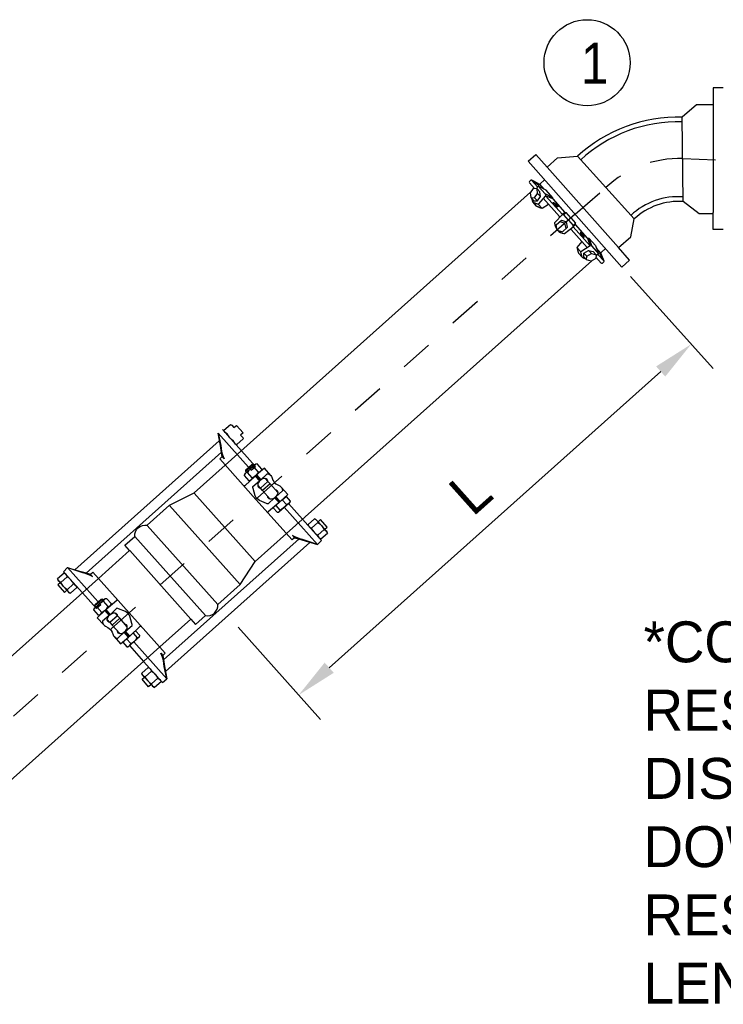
# Model space of a CAD drawing. Header units: feet. Extents: x 6 to 191, y 4 to 30.
# Tile 22 of 42: x 50.66 to 52.81, y 7.79 to 10.79. Entities that reach past the tile are written whole.
import ezdxf

# ---------------------------------------------------------------- set-up
doc = ezdxf.new("R2010")
doc.units = ezdxf.units.FT
doc.header["$MEASUREMENT"] = 0
doc.linetypes.add('CENTER', pattern=[2, 1.25, -0.25, 0.25, -0.25])
for name, color, linetype in [('DETAILS', 4, 'Continuous'), ('P-STORM', 2, 'Continuous'), ('text', 9, 'Continuous')]:
    doc.layers.add(name, color=color, linetype=linetype)
doc.styles.get("Standard").update_dxf_attribs({"font": 'font31.shx'})
doc.dimstyles.new('COEC', dxfattribs={"dimscale": 13.9, "dimtxt": 0.18, "dimasz": 0.18, "dimexe": 0.18, "dimexo": 0.0625, "dimgap": 0.09, "dimtad": 1, "dimzin": 0, "dimdsep": 46, "dimtxsty": 'Standard', "dimcen": 0.09, "dimclrd": 256, "dimclre": 256, "dimclrt": 256, "dimaunit": 1, "dimadec": 4, "dimazin": 0, "dimtfac": 1, "dimtofl": 0, "dimtmove": 0, "dimatfit": 3, "dimfxl": 1, "dimtolj": 1, "dimtzin": 0, "dimlwd": -1, "dimlwe": -1, "dimarcsym": 0})

# ---------------------------------------------------------------- blocks, each defined once
blk = doc.blocks.new('*D66')
at = {"layer": 'Defpoints', "color": 0, "transparency": 16777216}
for p in [(52.4556, 10.0833), (51.2571, 9.0123), (51.5088, 8.7306)]:
    blk.add_point(p, dxfattribs=at)
at = {"layer": 'text', "transparency": 16777216}
for p, q in [((52.5222, 10.0087), (52.7739, 9.7271)), ((52.6141, 9.7184), (51.602, 8.8139)), ((51.3237, 8.9377), (51.5754, 8.6561))]:
    blk.add_line(p, q, dxfattribs=at)
for points in [[(52.6002, 9.7339), (52.628, 9.7028), (52.7073, 9.8017)], [(51.5881, 8.8295), (51.6159, 8.7984), (51.5088, 8.7306)]]:
    blk.add_solid(points, dxfattribs=at)
at = {"layer": 'text', "transparency": 16777216, "insert": (52.0331, 9.35), "char_height": 0.125, "attachment_point": 5, "rotation": 41.7849}
blk.add_mtext('\\A1;L', dxfattribs=at)

msp = doc.modelspace()

# ---------------------------------------------------------------- linework, layer by layer
at = {"layer": 'DETAILS'}
for p, q in [((52.21682, 10.26532), (51.28469, 9.43245)), ((52.4037, 10.05619), (51.47167, 9.2233)), ((50.0412, 8.32113), (50.8975, 9.08645)), ((50.22809, 8.112), (51.08444, 8.87726))]:
    msp.add_line(p, q, dxfattribs=at)
at = {"layer": 'DETAILS', "flags": 128}
for points in [[(50.8975, 9.08645), (50.99265, 9.17148), (50.97795, 9.18792), (51.00824, 9.21499, -0.4831692), (51.04589, 9.24864), (51.11426, 9.30973), (51.18954, 9.34742), (51.28469, 9.43245)], [(51.08439, 8.87732), (51.17953, 8.96235), (51.19423, 8.9459), (51.22452, 8.97297, 0.4831692), (51.26217, 9.00662), (51.33054, 9.06771), (51.37642, 9.1383), (51.47157, 9.22332)]]:
    msp.add_lwpolyline(points, format="xyb", dxfattribs=at)
for points in [[(51.37642, 9.1383), (51.18965, 9.3473)], [(51.33054, 9.06771), (51.11437, 9.30961)], [(51.26217, 9.00662), (51.046, 9.24852)], [(51.00835, 9.21487), (51.22452, 8.97297)], [(51.17953, 8.96235), (50.99276, 9.17136)]]:
    msp.add_lwpolyline(points, dxfattribs=at)
at = {"layer": 'P-STORM', "linetype": 'Continuous'}
for p, q in [((52.80532, 10.58425), (52.77403, 10.58425)), ((52.77403, 10.58425), (52.77403, 10.53243)), ((52.72381, 10.53243), (52.67988, 10.49491)), ((52.77403, 10.53243), (52.72381, 10.53243)), ((52.2093, 10.36021), (52.23271, 10.38097)), ((52.23271, 10.38097), (52.26708, 10.34219)), ((52.29915, 10.37063), (52.35982, 10.3752)), ((52.26708, 10.34219), (52.29915, 10.37063)), ((52.73117, 10.19995), (52.68274, 10.23678)), ((52.77403, 10.19995), (52.73117, 10.19995)), ((52.77403, 10.15225), (52.77403, 10.20407)), ((52.52251, 10.12982), (52.53322, 10.18395)), ((52.80532, 10.15225), (52.77403, 10.15225)), ((52.48493, 10.0965), (52.52251, 10.12982)), ((52.51931, 10.05772), (52.48493, 10.0965)), ((52.4959, 10.03697), (52.51931, 10.05772))]:
    msp.add_line(p, q, dxfattribs=at)
at = {"layer": 'P-STORM'}
for p, q in [((52.21327, 10.29422), (52.22907, 10.27654)), ((52.21756, 10.30191), (52.2135, 10.29828)), ((52.21961, 10.30263), (52.23808, 10.28196)), ((52.24241, 10.29072), (52.22083, 10.3023)), ((52.23808, 10.28196), (52.23445, 10.27631)), ((52.24046, 10.2836), (52.23808, 10.28196)), ((52.26111, 10.26049), (52.24046, 10.2836)), ((52.26418, 10.2717), (52.24046, 10.2836)), ((52.24363, 10.29038), (52.2572, 10.2752)), ((52.25916, 10.30315), (52.24568, 10.29111)), ((52.23844, 10.26159), (52.24698, 10.25204)), ((52.26214, 10.25504), (52.24029, 10.22898)), ((52.28483, 10.2486), (52.26111, 10.26049)), ((52.26111, 10.26049), (52.26214, 10.25504)), ((52.28427, 10.24492), (52.26214, 10.25504)), ((52.26214, 10.25504), (52.31384, 10.19719)), ((52.28483, 10.2486), (52.26418, 10.2717)), ((52.23529, 10.22293), (52.22344, 10.23612)), ((52.22908, 10.24843), (52.23762, 10.23887)), ((52.25218, 10.21568), (52.24029, 10.22898)), ((52.27197, 10.22854), (52.25218, 10.21568)), ((52.25543, 10.24704), (52.30483, 10.19177)), ((52.28427, 10.24492), (52.28483, 10.2486)), ((52.28427, 10.24492), (52.32111, 10.20369)), ((52.29068, 10.17339), (52.31384, 10.19719)), ((52.32111, 10.20369), (52.31384, 10.19719)), ((52.31384, 10.19719), (52.31789, 10.19696)), ((52.31789, 10.19696), (52.32516, 10.20346)), ((52.33249, 10.18062), (52.31789, 10.19696)), ((52.32111, 10.20369), (52.32516, 10.20346)), ((52.33976, 10.18712), (52.32516, 10.20346)), ((52.30648, 10.17662), (52.32191, 10.17117)), ((52.32681, 10.17554), (52.32191, 10.17117)), ((52.32681, 10.17554), (52.32191, 10.17117)), ((52.3256, 10.15523), (52.32191, 10.17117)), ((52.33249, 10.18062), (52.34709, 10.16428)), ((52.33976, 10.18712), (52.35436, 10.17078)), ((52.35414, 10.16673), (52.34686, 10.16023)), ((52.34686, 10.16023), (52.34709, 10.16428)), ((52.34709, 10.16428), (52.35436, 10.17078)), ((52.35414, 10.16673), (52.35436, 10.17078)), ((52.39098, 10.1255), (52.35414, 10.16673)), ((52.32062, 10.13988), (52.34686, 10.16023)), ((52.38986, 10.09661), (52.34047, 10.15188)), ((52.39856, 10.10238), (52.34686, 10.16023)), ((52.37333, 10.11511), (52.35833, 10.09689)), ((52.39856, 10.10238), (52.37022, 10.08358)), ((52.39098, 10.1255), (52.3947, 10.12564)), ((52.39098, 10.1255), (52.39856, 10.10238)), ((52.3947, 10.12564), (52.40386, 10.10075)), ((52.3947, 10.12564), (52.41535, 10.10254)), ((52.40386, 10.10075), (52.39856, 10.10238)), ((52.40386, 10.10075), (52.42451, 10.07764)), ((52.41535, 10.10254), (52.42451, 10.07764)), ((52.35833, 10.09689), (52.37022, 10.08358)), ((52.36365, 10.07929), (52.37543, 10.06604)), ((52.38829, 10.07027), (52.37975, 10.07982)), ((52.40242, 10.0781), (52.39388, 10.08765)), ((52.42262, 10.07546), (52.4166, 10.07248)), ((52.43161, 10.08003), (52.41804, 10.09521)), ((52.42451, 10.07764), (52.42262, 10.07546)), ((52.44109, 10.05478), (52.42262, 10.07546)), ((52.43181, 10.07878), (52.4409, 10.05603)), ((52.44604, 10.09402), (52.43256, 10.08198)), ((52.43203, 10.04943), (52.41622, 10.06711)), ((52.44014, 10.05283), (52.43608, 10.0492)), ((51.26258, 9.52983), (51.36367, 9.41671)), ((51.33396, 9.47648), (51.27617, 9.54115)), ((51.37685, 9.42848), (51.33396, 9.47648)), ((51.36367, 9.41671), (51.37685, 9.42848)), ((51.46477, 9.30357), (51.47795, 9.31535)), ((51.56586, 9.19045), (51.46477, 9.30357)), ((51.47795, 9.31535), (51.52084, 9.26735)), ((51.52084, 9.26735), (51.57863, 9.20269)), ((51.57863, 9.20269), (51.56586, 9.19045)), ((50.79049, 9.10713), (50.80326, 9.11937)), ((50.80326, 9.11937), (50.90435, 9.00624)), ((50.84828, 9.04246), (50.79049, 9.10713)), ((50.89117, 8.99447), (50.84828, 9.04246)), ((50.90435, 9.00624), (50.89117, 8.99447)), ((51.00545, 8.89311), (50.99227, 8.88133)), ((50.99227, 8.88133), (51.03516, 8.83334)), ((51.10654, 8.77999), (51.00545, 8.89311)), ((51.03516, 8.83334), (51.09295, 8.76867)), ((51.09295, 8.76867), (51.10654, 8.77999))]:
    msp.add_line(p, q, dxfattribs=at)
at = {"layer": 'P-STORM', "linetype": 'Continuous'}
for points in [[(52.77403, 10.53243), (52.77403, 10.20407)], [(52.68274, 10.23678), (52.67988, 10.49491)], [(52.35982, 10.3752), (52.53322, 10.18395)], [(52.2093, 10.36021), (52.4959, 10.03697)], [(52.48493, 10.0965), (52.26708, 10.34219)]]:
    msp.add_lwpolyline(points, dxfattribs=at)
for points in [[(52.68002, 10.49503, 0.1961805), (52.35985, 10.37518)], [(52.68004, 10.48025, 0.1965313), (52.36977, 10.36423)], [(52.68258, 10.25131, 0.2110244), (52.52329, 10.1949, 0.2058458)], [(52.68274, 10.23686, 0.2107824), (52.53321, 10.18395, 0.2009623)]]:
    msp.add_lwpolyline(points, format="xyb", dxfattribs=at)
at = {"layer": 'P-STORM'}
for points in [[(52.24274, 10.28672), (52.24261, 10.28674), (52.24245, 10.28679), (52.24225, 10.28686), (52.24202, 10.28695), (52.24177, 10.28707), (52.24148, 10.28721), (52.24116, 10.28737), (52.24082, 10.28756), (52.24045, 10.28776), (52.24006, 10.28799), (52.23965, 10.28823), (52.23921, 10.28849), (52.23876, 10.28877), (52.23829, 10.28907), (52.2378, 10.28937), (52.2373, 10.2897), (52.2368, 10.29003), (52.23628, 10.29037), (52.23576, 10.29073), (52.23523, 10.29109), (52.2347, 10.29145), (52.23418, 10.29182), (52.23365, 10.2922), (52.23313, 10.29257), (52.23262, 10.29294), (52.23212, 10.29331), (52.23163, 10.29368), (52.23115, 10.29404), (52.23069, 10.2944), (52.23025, 10.29475), (52.22982, 10.29508), (52.22942, 10.29541), (52.22904, 10.29572), (52.22869, 10.29602), (52.22837, 10.2963), (52.22807, 10.29657), (52.2278, 10.29682), (52.22756, 10.29705), (52.22735, 10.29726), (52.22717, 10.29745), (52.22703, 10.29762), (52.22692, 10.29776), (52.22684, 10.29788), (52.2268, 10.29798), (52.22679, 10.29806), (52.22682, 10.29811), (52.22688, 10.29814), (52.22698, 10.29814), (52.22711, 10.29812), (52.22727, 10.29808), (52.22747, 10.29801), (52.22769, 10.29791), (52.22795, 10.2978), (52.22824, 10.29766), (52.22855, 10.2975), (52.2289, 10.29731), (52.22926, 10.29711), (52.22966, 10.29688), (52.23007, 10.29664), (52.23051, 10.29637), (52.23096, 10.2961), (52.23143, 10.2958), (52.23191, 10.29549), (52.23241, 10.29517), (52.23292, 10.29484), (52.23344, 10.29449), (52.23396, 10.29414), (52.23449, 10.29378), (52.23501, 10.29341), (52.23554, 10.29304), (52.23607, 10.29267), (52.23658, 10.2923), (52.2371, 10.29192), (52.2376, 10.29155), (52.23809, 10.29119), (52.23856, 10.29082), (52.23903, 10.29047), (52.23947, 10.29012), (52.23989, 10.28978), (52.24029, 10.28946), (52.24067, 10.28915), (52.24102, 10.28885), (52.24135, 10.28857), (52.24165, 10.2883), (52.24192, 10.28805), (52.24216, 10.28782), (52.24237, 10.28761), (52.24255, 10.28742), (52.24269, 10.28725), (52.2428, 10.2871), (52.24287, 10.28698), (52.24292, 10.28688), (52.24292, 10.28681), (52.2429, 10.28675), (52.24284, 10.28673)], [(52.21768, 10.24936), (52.22622, 10.23981), (52.23762, 10.23887), (52.24698, 10.25204), (52.24539, 10.26665), (52.23686, 10.2762), (52.22492, 10.27672), (52.21556, 10.26355)], [(52.29208, 10.22529), (52.29161, 10.2257), (52.29115, 10.22613), (52.29069, 10.22656), (52.29024, 10.227), (52.2898, 10.22743), (52.28937, 10.22787), (52.28896, 10.22831), (52.28857, 10.22874), (52.28819, 10.22917), (52.28783, 10.2296), (52.2875, 10.23001), (52.28718, 10.23042), (52.28689, 10.23081), (52.28663, 10.23119), (52.28639, 10.23155), (52.28618, 10.2319), (52.286, 10.23222), (52.28585, 10.23253), (52.28572, 10.23282), (52.28563, 10.23308), (52.28557, 10.23332), (52.28554, 10.23354), (52.28553, 10.23373), (52.28557, 10.2339), (52.28563, 10.23403), (52.28572, 10.23414), (52.28584, 10.23422), (52.286, 10.23428), (52.28618, 10.2343), (52.28639, 10.2343), (52.28663, 10.23427), (52.28689, 10.23421), (52.28718, 10.23412), (52.28749, 10.234), (52.28783, 10.23386), (52.28819, 10.23369), (52.28856, 10.23349), (52.28896, 10.23327), (52.28937, 10.23302), (52.2898, 10.23275), (52.29023, 10.23246), (52.29068, 10.23215), (52.29114, 10.23181), (52.29161, 10.23146), (52.29208, 10.2311), (52.29256, 10.23072), (52.29303, 10.23032), (52.2935, 10.22991), (52.29398, 10.2295), (52.29444, 10.22907), (52.2949, 10.22864), (52.29535, 10.22821), (52.29579, 10.22777), (52.29622, 10.22733), (52.29663, 10.22689), (52.29702, 10.22646), (52.2974, 10.22603), (52.29776, 10.2256), (52.29809, 10.22519), (52.29841, 10.22479), (52.2987, 10.22439), (52.29896, 10.22402), (52.2992, 10.22365), (52.29941, 10.22331), (52.29959, 10.22298), (52.29974, 10.22267), (52.29987, 10.22238), (52.29996, 10.22212), (52.30002, 10.22188), (52.30005, 10.22166), (52.30005, 10.22147), (52.30002, 10.22131), (52.29996, 10.22117), (52.29987, 10.22106), (52.29974, 10.22098), (52.29959, 10.22092), (52.29941, 10.2209), (52.2992, 10.2209), (52.29896, 10.22093), (52.2987, 10.22099), (52.29841, 10.22108), (52.2981, 10.2212), (52.29776, 10.22134), (52.2974, 10.22151), (52.29703, 10.22171), (52.29663, 10.22193), (52.29622, 10.22218), (52.29579, 10.22245), (52.29536, 10.22274), (52.2949, 10.22305), (52.29445, 10.22339), (52.29398, 10.22374), (52.29351, 10.2241), (52.29303, 10.22449), (52.29256, 10.22488)], [(52.37235, 10.13547), (52.37271, 10.13495), (52.37308, 10.13444), (52.37346, 10.13394), (52.37384, 10.13344), (52.37423, 10.13296), (52.37462, 10.13248), (52.375, 10.13202), (52.37539, 10.13158), (52.37578, 10.13116), (52.37616, 10.13076), (52.37653, 10.13038), (52.3769, 10.13002), (52.37725, 10.12969), (52.3776, 10.12938), (52.37794, 10.12911), (52.37826, 10.12886), (52.37856, 10.12864), (52.37885, 10.12846), (52.37912, 10.1283), (52.37937, 10.12818), (52.3796, 10.12809), (52.37982, 10.12804), (52.38001, 10.12801), (52.38017, 10.12802), (52.38032, 10.12807), (52.38044, 10.12815), (52.38053, 10.12827), (52.3806, 10.12841), (52.38065, 10.12859), (52.38067, 10.1288), (52.38066, 10.12904), (52.38063, 10.12931), (52.38058, 10.1296), (52.3805, 10.12993), (52.38039, 10.13028), (52.38026, 10.13065), (52.38011, 10.13105), (52.37993, 10.13147), (52.37973, 10.1319), (52.37951, 10.13236), (52.37927, 10.13282), (52.37901, 10.13331), (52.37873, 10.1338), (52.37844, 10.1343), (52.37812, 10.13481), (52.3778, 10.13533), (52.37746, 10.13584), (52.37711, 10.13636), (52.37675, 10.13687), (52.37638, 10.13739), (52.376, 10.13789), (52.37562, 10.13839), (52.37523, 10.13887), (52.37484, 10.13934), (52.37445, 10.1398), (52.37407, 10.14024), (52.37368, 10.14067), (52.3733, 10.14107), (52.37293, 10.14145), (52.37256, 10.14181), (52.3722, 10.14214), (52.37186, 10.14244), (52.37152, 10.14272), (52.3712, 10.14297), (52.3709, 10.14319), (52.37061, 10.14337), (52.37034, 10.14353), (52.37009, 10.14365), (52.36985, 10.14374), (52.36964, 10.14379), (52.36945, 10.14381), (52.36928, 10.1438), (52.36914, 10.14376), (52.36902, 10.14368), (52.36893, 10.14356), (52.36885, 10.14342), (52.36881, 10.14324), (52.36879, 10.14303), (52.36879, 10.14279), (52.36882, 10.14252), (52.36888, 10.14222), (52.36896, 10.1419), (52.36907, 10.14155), (52.3692, 10.14117), (52.36935, 10.14078), (52.36953, 10.14036), (52.36973, 10.13992), (52.36995, 10.13947), (52.37019, 10.139), (52.37045, 10.13852), (52.37073, 10.13803), (52.37102, 10.13752), (52.37133, 10.13701), (52.37166, 10.1365), (52.372, 10.13598)], [(52.38794, 10.05884), (52.3794, 10.06839), (52.37975, 10.07982), (52.39388, 10.08765), (52.40823, 10.08444), (52.41676, 10.07488), (52.41594, 10.06297), (52.40181, 10.05514)], [(52.42787, 10.07955), (52.42788, 10.07942), (52.42791, 10.07925), (52.42795, 10.07905), (52.42802, 10.07881), (52.42811, 10.07855), (52.42822, 10.07824), (52.42834, 10.07791), (52.42849, 10.07755), (52.42865, 10.07716), (52.42883, 10.07675), (52.42902, 10.07631), (52.42924, 10.07585), (52.42946, 10.07536), (52.4297, 10.07486), (52.42996, 10.07435), (52.43022, 10.07382), (52.43049, 10.07328), (52.43078, 10.07272), (52.43107, 10.07217), (52.43137, 10.0716), (52.43167, 10.07104), (52.43198, 10.07047), (52.43229, 10.06991), (52.43261, 10.06935), (52.43292, 10.0688), (52.43323, 10.06826), (52.43354, 10.06773), (52.43385, 10.06722), (52.43415, 10.06672), (52.43445, 10.06624), (52.43473, 10.06578), (52.43501, 10.06535), (52.43528, 10.06494), (52.43554, 10.06455), (52.43578, 10.0642), (52.43601, 10.06387), (52.43623, 10.06357), (52.43643, 10.06331), (52.43662, 10.06308), (52.43679, 10.06288), (52.43694, 10.06272), (52.43707, 10.06259), (52.43718, 10.0625), (52.43728, 10.06245), (52.43735, 10.06244), (52.43741, 10.06246), (52.43744, 10.06251), (52.43746, 10.06261), (52.43745, 10.06274), (52.43742, 10.06291), (52.43738, 10.06311), (52.43731, 10.06335), (52.43722, 10.06362), (52.43711, 10.06392), (52.43699, 10.06425), (52.43684, 10.06461), (52.43668, 10.065), (52.4365, 10.06541), (52.43631, 10.06585), (52.43609, 10.06631), (52.43587, 10.0668), (52.43563, 10.0673), (52.43538, 10.06781), (52.43511, 10.06834), (52.43484, 10.06889), (52.43455, 10.06944), (52.43426, 10.07), (52.43396, 10.07056), (52.43366, 10.07113), (52.43335, 10.07169), (52.43304, 10.07225), (52.43272, 10.07281), (52.43241, 10.07336), (52.4321, 10.0739), (52.43179, 10.07443), (52.43148, 10.07494), (52.43118, 10.07544), (52.43088, 10.07592), (52.4306, 10.07638), (52.43032, 10.07682), (52.43005, 10.07723), (52.42979, 10.07761), (52.42955, 10.07797), (52.42932, 10.07829), (52.4291, 10.07859), (52.4289, 10.07885), (52.42871, 10.07909), (52.42854, 10.07928), (52.42839, 10.07944), (52.42826, 10.07957), (52.42815, 10.07966), (52.42805, 10.07971), (52.42798, 10.07973), (52.42792, 10.0797), (52.42789, 10.07965)]]:
    msp.add_lwpolyline(points, close=True, dxfattribs=at)
for points in [[(52.21768, 10.24936), (52.22908, 10.24843), (52.23844, 10.26159), (52.23686, 10.2762)], [(52.22049, 10.24622), (52.22056, 10.24589), (52.2208, 10.24468), (52.22102, 10.24359), (52.22122, 10.2426), (52.22141, 10.24169), (52.22158, 10.24082), (52.22176, 10.24001), (52.22195, 10.23923), (52.22216, 10.23851), (52.22241, 10.23783), (52.2227, 10.23721), (52.22304, 10.23664), (52.22344, 10.23612), (52.22392, 10.23565), (52.22446, 10.23523), (52.22508, 10.23485), (52.22575, 10.23449), (52.22649, 10.23416), (52.22728, 10.23383), (52.22813, 10.2335), (52.22902, 10.23317), (52.22997, 10.23282), (52.23099, 10.23244), (52.23211, 10.23202), (52.23337, 10.23155), (52.23479, 10.23103), (52.23639, 10.23043), (52.23822, 10.22975), (52.24029, 10.22898)], [(52.25218, 10.21568), (52.25011, 10.21645), (52.24827, 10.21714), (52.24663, 10.21777), (52.24518, 10.21834), (52.24388, 10.21885), (52.24271, 10.21933), (52.24163, 10.21976), (52.24063, 10.22017), (52.23969, 10.22056), (52.2388, 10.22094), (52.23796, 10.22131), (52.23719, 10.22169), (52.23648, 10.22208), (52.23585, 10.22249), (52.23529, 10.22293), (52.2348, 10.22341), (52.23443, 10.22389)], [(52.29842, 10.15018), (52.29474, 10.16612), (52.31087, 10.18054), (52.32681, 10.17554)], [(52.29842, 10.15018), (52.31385, 10.14473), (52.32999, 10.15915), (52.32681, 10.17554)], [(52.35833, 10.09689), (52.35886, 10.09474), (52.35935, 10.09284), (52.35979, 10.09114), (52.36019, 10.08964), (52.36056, 10.08829), (52.3609, 10.08707), (52.36121, 10.08595), (52.36151, 10.08491), (52.36179, 10.08393), (52.36206, 10.083), (52.36234, 10.08213), (52.36263, 10.08132), (52.36294, 10.08058), (52.36328, 10.0799), (52.36365, 10.07929), (52.36407, 10.07876), (52.3645, 10.07833)], [(52.38513, 10.06198), (52.38481, 10.06208), (52.38363, 10.06246), (52.38258, 10.0628), (52.38162, 10.06311), (52.38073, 10.0634), (52.37989, 10.06367), (52.3791, 10.06394), (52.37835, 10.06421), (52.37766, 10.06451), (52.37701, 10.06482), (52.37643, 10.06518), (52.3759, 10.06558), (52.37543, 10.06604), (52.37502, 10.06657), (52.37466, 10.06716), (52.37435, 10.06781), (52.37407, 10.06852), (52.37382, 10.06929), (52.37358, 10.07011), (52.37335, 10.07099), (52.37312, 10.07192), (52.37288, 10.0729), (52.37261, 10.07395), (52.37232, 10.07512), (52.372, 10.07642), (52.37164, 10.07789), (52.37122, 10.07955), (52.37075, 10.08144), (52.37022, 10.08358)], [(52.38794, 10.05884), (52.38829, 10.07027), (52.40242, 10.0781), (52.41676, 10.07488)]]:
    msp.add_lwpolyline(points, dxfattribs=at)
at = {"layer": 'P-STORM', "flags": 128}
for points in [[(51.26258, 9.52983), (51.27061, 9.49256), (51.27225, 9.48337, 0.0756473), (51.28115, 9.45129), (51.275, 9.45818), (51.27296, 9.47068), (51.26963, 9.49185), (51.26259, 9.52979)], [(51.31978, 9.4951, -0.2496441), (51.31001, 9.50603, -0.1249094), (51.29047, 9.52789, -0.2498151), (51.28071, 9.53882, 2.3295405)], [(51.42397, 9.40066), (51.40421, 9.42278), (51.37969, 9.40237), (51.37786, 9.40084), (51.37613, 9.39918), (51.34479, 9.36914, -0.260039), (51.34268, 9.36895), (51.34076, 9.3698)], [(51.38165, 9.43619, 0.3097278), (51.37181, 9.4274, 0.1425026), (51.35213, 9.40982, 0.3095457), (51.3423, 9.40103, -26.8768464)], [(51.39628, 9.41982, -0.3097278), (51.38644, 9.41103, -0.1425026), (51.36677, 9.39345, -0.3095457), (51.35693, 9.38466, 26.8768464)], [(51.41441, 9.38334, 0.1654607), (51.41217, 9.38896, 0.1763281), (51.40695, 9.39169, 0.2232788), (51.39155, 9.38552, 0.2232199), (51.38369, 9.3709, 0.3703992), (51.39115, 9.36255, 43.2937665)], [(51.43741, 9.35761, -0.1654607), (51.44274, 9.35475, -0.1763281), (51.44487, 9.34926, -0.2232788), (51.43701, 9.33464, -0.2232199), (51.42161, 9.32847, -0.3703992), (51.41414, 9.33682, -43.2937665)], [(51.45558, 9.36529), (51.47535, 9.34317), (51.45232, 9.3211), (51.45059, 9.31944), (51.44875, 9.31791), (51.41539, 9.29013, 0.260039), (51.41496, 9.28806), (51.41559, 9.28606)], [(51.48294, 9.32254, -0.2567541), (51.47111, 9.31197, -0.1555607), (51.45158, 9.29452, -0.3949087), (51.44389, 9.28764, 0.999914)], [(51.55736, 9.26848, -0.2496441), (51.56713, 9.25755, -0.1249094), (51.58667, 9.23569, -0.2498151), (51.59644, 9.22476, 2.3295405)], [(51.53786, 9.25105, 0.2496441), (51.54763, 9.24012, 0.1249094), (51.56716, 9.21826, 0.2498151), (51.57693, 9.20733, -2.3295405)], [(51.56716, 9.21826), (51.58667, 9.23569, 4.3157941)], [(51.56586, 9.19045), (51.52972, 9.2026), (51.52078, 9.20526, -0.0756473), (51.4899, 9.21769), (51.49605, 9.21081), (51.50824, 9.20739), (51.52891, 9.2017), (51.56583, 9.19047)], [(50.80326, 9.11937), (50.8394, 9.10721), (50.84834, 9.10455, -0.0756473), (50.87922, 9.09212), (50.87307, 9.09901), (50.86088, 9.10243), (50.84021, 9.10811), (50.8033, 9.11935)], [(50.81187, 9.04121, -0.2496441), (50.8021, 9.05214, -0.1249094), (50.78256, 9.07401, -0.2498151), (50.7728, 9.08494, 2.3295405)], [(50.80207, 9.09143), (50.78256, 9.07401, 4.3157941)], [(50.83137, 9.05864, 0.2496441), (50.8216, 9.06957, 0.1249094), (50.80207, 9.09143, 0.2498151), (50.7923, 9.10236, -2.3295405)], [(50.88297, 8.99056, -0.3097278), (50.89281, 8.99936, -0.1425026), (50.91249, 9.01694, -0.3095457), (50.92232, 9.02573, 26.8768464)], [(50.91354, 8.94453), (50.89378, 8.96664), (50.91681, 8.98872), (50.91853, 8.99037), (50.92037, 8.9919), (50.95373, 9.01968, 0.260039), (50.95416, 9.02176), (50.95353, 9.02375)], [(50.8976, 8.97419, 0.3097278), (50.90744, 8.98298, 0.1425026), (50.92712, 9.00056, 0.3095457), (50.93695, 9.00935, -26.8768464)], [(50.93183, 8.95208, -0.1654607), (50.92649, 8.95494, -0.1763281), (50.92436, 8.96044, -0.2232788), (50.93222, 8.97505, -0.2232199), (50.94763, 8.98123, -0.3703992), (50.95509, 8.97287, -43.2937665)], [(50.94515, 8.90915), (50.96491, 8.88704), (50.98943, 8.90745), (50.99127, 8.90898), (50.99299, 8.91064), (51.02434, 8.94067, -0.260039), (51.02645, 8.94087), (51.02836, 8.94002)], [(50.95482, 8.92636, 0.1654607), (50.95706, 8.92073, 0.1763281), (50.96228, 8.918, 0.2232788), (50.97769, 8.92418, 0.2232199), (50.98555, 8.93879, 0.3703992), (50.97808, 8.94714, 43.2937665)], [(50.98457, 8.87718, 0.2567541), (50.9964, 8.88775, 0.1555607), (51.01593, 8.9052, 0.3949087), (51.02362, 8.91207, -0.999914)], [(51.10654, 8.77999), (51.09851, 8.81726), (51.09687, 8.82645, 0.0756473), (51.08798, 8.85852), (51.09413, 8.85164), (51.09616, 8.83914), (51.0995, 8.81796), (51.10653, 8.78002)], [(51.04945, 8.8146, -0.2496441), (51.05922, 8.80367, -0.1249094), (51.07876, 8.78181, -0.2498151), (51.08852, 8.77088, 2.3295405)], [(51.02995, 8.79717, 0.2496441), (51.03972, 8.78624, 0.1249094), (51.05925, 8.76438, 0.2498151), (51.06902, 8.75345, -2.3295405)], [(51.07876, 8.78181), (51.05925, 8.76438, -4.3157941)]]:
    msp.add_lwpolyline(points, format="xyb", dxfattribs=at)
for points in [[(51.28196, 9.53467), (51.28071, 9.53882), (51.30021, 9.55625), (51.30419, 9.55454), (51.31096, 9.54696), (51.31851, 9.55371), (51.33881, 9.53099), (51.33126, 9.52425), (51.33803, 9.51667), (51.33928, 9.51252), (51.31973, 9.49512), (51.3158, 9.4968)], [(50.82509, 9.11278), (51.26581, 9.50662)], [(50.85951, 9.10268), (51.2728, 9.47214)], [(51.27498, 9.45826), (51.26788, 9.45135)], [(51.26788, 9.45135), (51.37818, 9.32793)], [(51.37197, 9.43028), (51.36882, 9.43381), (51.36535, 9.43395), (51.34635, 9.41697), (51.3461, 9.41351), (51.34925, 9.40998)], [(51.3461, 9.41351), (51.36882, 9.43381)], [(51.36677, 9.39345), (51.35213, 9.40982)], [(51.38644, 9.41103), (51.37181, 9.4274)], [(51.37613, 9.39918), (51.38955, 9.38416)], [(51.39139, 9.38569), (51.37783, 9.40081)], [(51.37969, 9.40237), (51.39312, 9.38735)], [(51.39186, 9.3623), (51.41458, 9.3826)], [(51.40639, 9.39177), (51.41458, 9.3826), (51.42162, 9.37528), (51.44487, 9.34926)], [(51.4216, 9.32847), (51.39835, 9.35449), (51.39186, 9.3623), (51.38367, 9.37146)], [(51.42162, 9.37528), (51.39835, 9.35449)], [(51.48847, 9.2045), (51.37818, 9.32793)], [(51.44875, 9.31791), (51.43533, 9.33294)], [(51.43706, 9.33459), (51.45056, 9.31942)], [(51.45232, 9.3211), (51.4389, 9.33612)], [(51.45828, 9.32632), (51.4711, 9.31197)], [(51.43875, 9.30887), (51.45158, 9.29451)], [(51.57295, 9.20904), (51.57693, 9.20733), (51.59644, 9.22476), (51.59518, 9.22891), (51.58842, 9.23648), (51.59597, 9.24323), (51.57566, 9.26595), (51.56811, 9.2592), (51.56134, 9.26678), (51.55736, 9.26848), (51.53788, 9.251), (51.53911, 9.24691)], [(51.58841, 9.23648), (51.56811, 9.2592)], [(51.56713, 9.25755), (51.54763, 9.24012)], [(51.09637, 8.83763), (51.50978, 9.20694)], [(51.49613, 9.21079), (51.48847, 9.2045)], [(51.10255, 8.8023), (51.54326, 9.19613)], [(50.79628, 9.10065), (50.7923, 9.10236), (50.77279, 9.08494), (50.77405, 9.08079), (50.78082, 9.07321), (50.77326, 9.06647), (50.79357, 9.04375), (50.80112, 9.0505), (50.80789, 9.04292), (50.81187, 9.04121), (50.83136, 9.0587), (50.83012, 9.06279)], [(50.87299, 9.09903), (50.88065, 9.10531)], [(50.88065, 9.10531), (50.99095, 8.98189)], [(50.78082, 9.07321), (50.80112, 9.0505)], [(50.8021, 9.05214), (50.8216, 9.06957)], [(50.88993, 8.99952), (50.88678, 9.00304), (50.88703, 9.00651), (50.90603, 9.02349), (50.9095, 9.02335), (50.91265, 9.01982)], [(50.9095, 9.02335), (50.88678, 9.00305)], [(50.90744, 8.98298), (50.89281, 8.99936)], [(50.92712, 9.00057), (50.91249, 9.01694)], [(50.91681, 8.98872), (50.93023, 8.9737)], [(50.93207, 8.97523), (50.91856, 8.9904)], [(50.92037, 8.9919), (50.93379, 8.97688)], [(50.92435, 8.961), (50.93254, 8.95184), (50.93903, 8.94402), (50.96228, 8.918)], [(50.95525, 8.97214), (50.93254, 8.95184)], [(50.93903, 8.94402), (50.9623, 8.96481)], [(50.98555, 8.93879), (50.9623, 8.96481), (50.95525, 8.97214), (50.94707, 8.9813)], [(51.10124, 8.85846), (50.99095, 8.98189)], [(50.98943, 8.90745), (50.976, 8.92247)], [(50.97773, 8.92413), (50.99129, 8.909)], [(50.99299, 8.91064), (50.97957, 8.92566)], [(50.98358, 8.90211), (50.9964, 8.88776)], [(51.0031, 8.91956), (51.01593, 8.90521)], [(51.09414, 8.85155), (51.10124, 8.85846)], [(51.08727, 8.77503), (51.08853, 8.77088), (51.06902, 8.75345), (51.06504, 8.75516), (51.05827, 8.76273), (51.05072, 8.75598), (51.03042, 8.7787), (51.03797, 8.78545), (51.0312, 8.79303), (51.02995, 8.79717), (51.04951, 8.81458), (51.05343, 8.81289)], [(51.05827, 8.76273), (51.03797, 8.78545)], [(51.03972, 8.78624), (51.05922, 8.80367)]]:
    msp.add_lwpolyline(points, dxfattribs=at)
for points in [[(51.395, 9.41594), (51.39628, 9.41982), (51.38165, 9.43619), (51.37765, 9.43536), (51.34357, 9.4049), (51.3423, 9.40103), (51.35693, 9.38466), (51.36092, 9.38549), (51.37794, 9.40069), (51.395, 9.41594)], [(51.45828, 9.32632), (51.47012, 9.33689), (51.48294, 9.32254), (51.48181, 9.3188), (51.44773, 9.28835), (51.44389, 9.28764), (51.43106, 9.30199)], [(50.9016, 8.97503), (50.8976, 8.97419), (50.88297, 8.99056), (50.88425, 8.99444), (50.91833, 9.02489), (50.92232, 9.02573), (50.93695, 9.00936), (50.93568, 9.00548), (50.91867, 8.99027), (50.9016, 8.97503)], [(50.98358, 8.90211), (50.97174, 8.89153), (50.98456, 8.87718), (50.98841, 8.87788), (51.02249, 8.90834), (51.02362, 8.91208), (51.01079, 8.92643)]]:
    msp.add_lwpolyline(points, close=True, dxfattribs=at)
for points in [[(51.45077, 9.36897, -0.0927989), (51.45558, 9.36529, -0.1894693), (51.45973, 9.35347), (51.4389, 9.33612), (51.43706, 9.33459), (51.43533, 9.33294), (51.41575, 9.31417, -0.0736815), (51.41023, 9.31555), (51.38894, 9.32449, -0.1689283), (51.37608, 9.33889), (51.36957, 9.36104, -0.0768666), (51.36882, 9.36669), (51.38966, 9.38404), (51.3915, 9.38557), (51.39323, 9.38722), (51.4128, 9.40599, -0.18942), (51.42408, 9.40054, -0.0923174), (51.4272, 9.39535), (51.43038, 9.38692, 0.1859263), (51.44276, 9.37308), (51.45077, 9.36897)], [(50.94203, 8.91435, 0.0927989), (50.94515, 8.90915, 0.1894693), (50.95643, 8.90371), (50.976, 8.92247), (50.97773, 8.92413), (50.97957, 8.92566), (51.00041, 8.94301, 0.0736815), (50.99966, 8.94865), (50.99315, 8.97081, 0.1689283), (50.98029, 8.9852), (50.959, 8.99415, 0.0768666), (50.95348, 8.99552), (50.9339, 8.97676), (50.93217, 8.97511), (50.93034, 8.97357), (50.9095, 8.95622, 0.18942), (50.91365, 8.94441, 0.0923174), (50.91846, 8.94073), (50.92647, 8.93662, -0.1859263), (50.93885, 8.92277), (50.94203, 8.91435)]]:
    msp.add_lwpolyline(points, format="xyb", close=True, dxfattribs=at)
at = {"layer": 'P-STORM'}
for centre, radius, start, end in [((52.21541, 10.29614), 0.00287, 131.78488, 221.78488), ((52.21947, 10.29977), 0.00287, 61.7931, 131.78488), ((52.24377, 10.29325), 0.00287, 241.7931, 311.78488), ((52.30269, 10.18986), 0.00287, 315.78488, 41.78488), ((52.29274, 10.17139), 0.00287, 135.78488, 184.34509), ((52.32489, 10.17383), 0.03512, 184.34509, 220.62813), ((52.32489, 10.17383), 0.03512, 222.94162, 259.22466), ((52.31886, 10.14215), 0.00287, 259.22466, 307.78488), ((52.33833, 10.14997), 0.00287, 41.78488, 127.78488), ((52.43447, 10.07984), 0.00287, 131.78488, 201.77665), ((52.43417, 10.05134), 0.00287, 221.78488, 311.78488), ((52.43823, 10.05497), 0.00287, 311.78488, 21.77665)]:
    msp.add_arc(centre, radius, start, end, dxfattribs=at)
at = {"layer": 'text', "linetype": 'CENTER', "ltscale": 0.05}
msp.add_line((52.3526, 10.19859), (50.09231, 8.17873), dxfattribs=at)
msp.add_lwpolyline([(52.3526, 10.19859), (52.44652, 10.27957, -0.1988056), (52.68128, 10.36825), (52.80524, 10.36385)], format="xyb", dxfattribs=at)
at = {"layer": 'text'}
msp.add_circle((52.38944, 10.66098), 0.13135, dxfattribs=at)

# ---------------------------------------------------------------- texts
at = {"layer": 'text', "char_height": 0.12502, "attachment_point": 1}
for s, insert, width in [('{\\W0.9;1}', (52.37095, 10.72219), 4.1722007), ('*CONTRACTOR MAY DIG UP AND RESTRAIN EXISTING JOINTS WITHIN DISTANCE "L" OF VERTICAL BEND DOWN, IN LIEU OF INSTALLING NEW RESTRANED JOINT PIPE FOR LENGTH "L" IN PLACE OF THE EXISTING MAIN.', (52.56181, 8.95537), 3.0220613)]:
    msp.add_mtext(s, dxfattribs=dict(at, insert=insert, width=width))

# ---------------------------------------------------------------- dimensions: what is measured, and where the dimension line sits
at = {"layer": 'text'}
dim = msp.add_linear_dim(base=(51.50879, 8.73064), p1=(52.45562, 10.08331), p2=(51.25711, 9.01228), angle=221.78488, text='L', dimstyle='COEC', override={"dimscale": 5, "dimtxt": 0.025, "dimasz": 0.025, "dimexe": 0.02, "dimexo": 0.02, "dimgap": 0.01, "dimaunit": 0}, dxfattribs=at)
dim.commit()
dim.dimension.update_dxf_attribs({"geometry": '*D66', "text_midpoint": (52.10804, 9.26615), "dimtype": 161})

doc.saveas('drawing.dxf')
